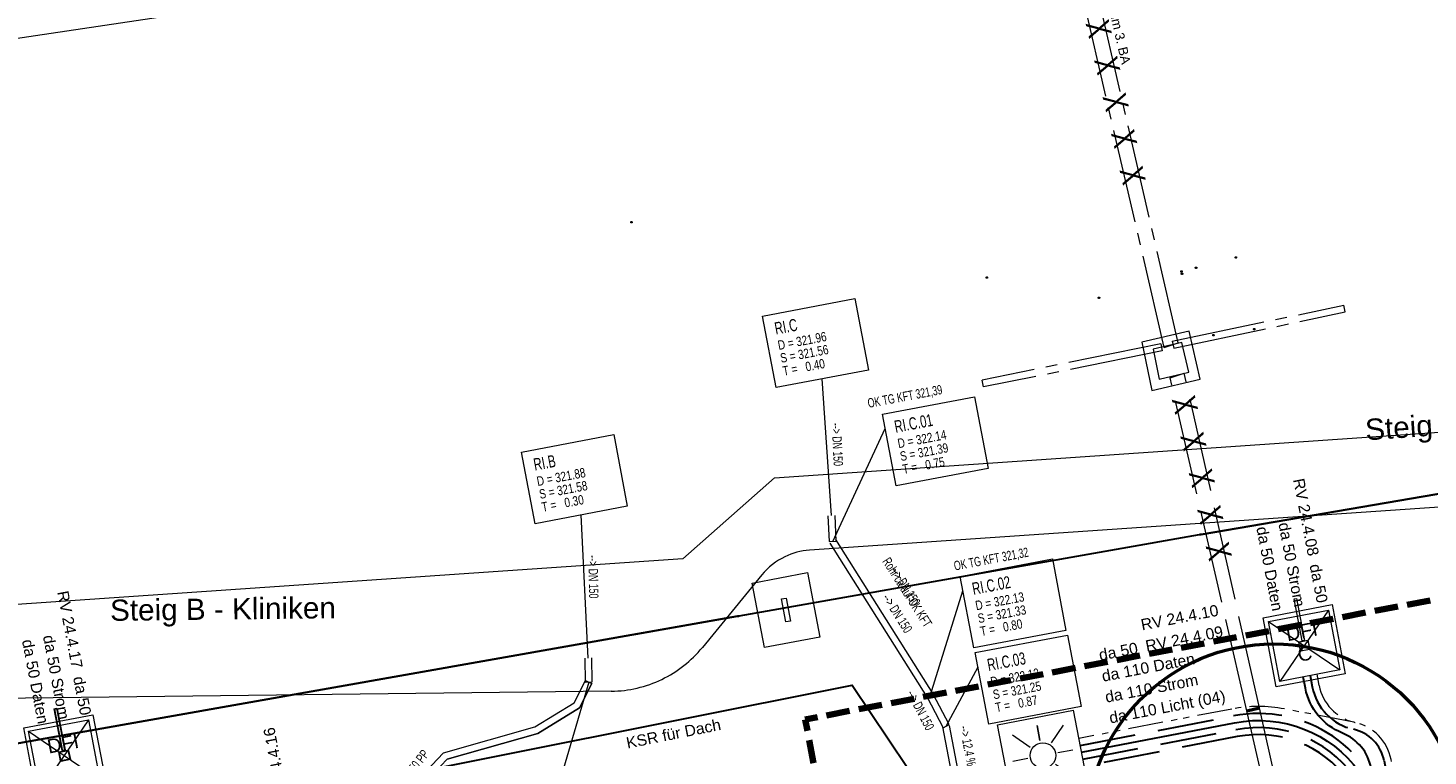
# Model space of a CAD drawing. Extents: x 3503739 to 3504470, y 5375172 to 5375561.
# Tile 70 of 142: x 3504149 to 3504179, y 5375395 to 5375410. Entities that reach past the tile are written whole.
import ezdxf

# ---------------------------------------------------------------- set-up
doc = ezdxf.new("R2010")
doc.units = 0
doc.header["$MEASUREMENT"] = 0
for name, pattern in [('1', [1.4, 0.5, -0.2, 0.5, -0.2]), ('2', [3.4, 1.2, -0.5, 1.2, -0.5]), ('237', [1.5, 0.75, -0.18, 0.13, -0.13, 0.13, -0.18]), ('33', [12, 4, -8]), ('85', [2.7501, 2.0001, -0.25, 0.25, -0.25]), ('86', [2.3751, 2.0001, -0.375]), ('89', [0.85001, 0.30001, -0.125, 0.3, -0.125])]:
    doc.linetypes.add(name, pattern=pattern)
for name, color, linetype in [('3WP_KANALISATION', 7, 'Continuous'), ('_4WP_KANAL_STILL', 7, 'Continuous'), ('_4WP_KANALISATIO', 7, 'Continuous'), ('_4WP_KANCAD__', 7, 'Continuous'), ('_4WP_KANCADT__', 7, 'Continuous'), ('_4WP_LICHT-KSR', 7, 'Continuous'), ('_4WP_LICHT-LAMPE', 7, 'Continuous'), ('_4WP_STADT-DFI', 7, 'Continuous'), ('_4WP_STADT_DATEN', 7, 'Continuous'), ('_4WP_STADT_FTT1', 7, 'Continuous'), ('_4WP_STADT_STROM', 7, 'Continuous'), ('_4WP_STEIGBEZEIC', 7, 'Continuous'), ('BHM_BAUM_NEU', 7, 'Continuous'), ('K_FLURSTUECKE', 7, 'Continuous'), ('K_GRENZEN-UNABGE', 7, 'Continuous'), ('KMB_AUFBETON', 7, 'Continuous'), ('KMP_TIEF20-05-25', 7, 'Continuous'), ('PUNKTHOEHENATTDEF', 7, 'Continuous'), ('PUNKTNUMMERNATTDEF', 7, 'Continuous'), ('PUNKTSPEZIFIKATION', 7, 'Continuous'), ('X_BE_DFI', 7, 'Continuous')]:
    doc.layers.add(name, color=color, linetype=linetype)
doc.styles.add('178', font='ARIAL.TTF', dxfattribs={"height": 0.24})
doc.styles.add('184', font='ARIAL.TTF', dxfattribs={"height": 0.2})
doc.styles.add('219', font='ARIAL.TTF', dxfattribs={"height": 0.24})
doc.styles.add('434', font='ARIAL.TTF', dxfattribs={"height": 0.24})
doc.styles.add('499', font='TXT', dxfattribs={"width": 0.8, "height": 0.5})
doc.styles.add('522', font='ARIAL.TTF', dxfattribs={"height": 0.452686})
doc.styles.add('539', font='ARIAL.TTF', dxfattribs={"height": 0.3})
doc.styles.add('55', font='ARIAL.TTF', dxfattribs={"height": 0.24})
doc.styles.add('72', font='TXT', dxfattribs={"width": 0.7, "height": 0.2})
doc.styles.add('75', font='TXT', dxfattribs={"width": 0.7, "height": 0.2})
doc.styles.add('77', font='TXT', dxfattribs={"width": 0.7, "height": 0.26})
doc.styles.add('78', font='TXT', dxfattribs={"width": 0.8, "height": 0.2})
doc.styles.add('82', font='TXT', dxfattribs={"width": 0.7, "height": 0.2})

# ---------------------------------------------------------------- blocks, each defined once
blk = doc.blocks.new('LEITSYSTEM_BRA5')
at = {"color": 251, "linetype": 'Continuous', "lineweight": 9}
for points in [[(-0.75, 0.75), (0.75, 0.75), (0.75, -0.75), (-0.75, -0.75), (-0.75, 0.75)], [(-1.02, 0.025), (-0.11, 0.025), (-0.11, -0.025), (-1.02, -0.025), (-1.02, 0.025)], [(-0.11, 0.02), (-0.1, 0.02), (-0.1, -0.02), (-0.11, -0.02), (-0.11, 0.02)], [(-0.1, 0.1), (0.1, 0.1), (0.1, -0.1), (-0.1, -0.1), (-0.1, 0.1)]]:
    blk.add_lwpolyline(points, dxfattribs=at)
blk = doc.blocks.new('LEITSYSTEM_BRA4')
at = {"color": 251, "linetype": 'Continuous', "lineweight": 9}
for points in [[(-0.7, 0.6), (0.7, 0.6), (0.7, -0.6), (-0.7, -0.6), (-0.7, 0.6)], [(-0.25, 0.05), (0.25, 0.05), (0.25, -0.05), (-0.25, -0.05), (-0.25, 0.05)]]:
    blk.add_lwpolyline(points, dxfattribs=at)
blk = doc.blocks.new('WP_LP-1020')
at = {"color": 7, "linetype": 'Continuous', "lineweight": 20}
for p, q in [((-0.8253, 0.8253), (0.8253, 0.8253)), ((-0.8253, -0.8253), (-0.8253, 0.8253)), ((0.8253, -0.8253), (0.8253, 0.8253)), ((-0.8253, -0.8253), (0.8253, -0.8253))]:
    blk.add_line(p, q, dxfattribs=at)
at = {"color": 1, "linetype": 'Continuous', "lineweight": 9}
for p, q in [((0, 0.324962), (0, 0.649924)), ((0, 0.649924), (0, 0.324962)), ((-0.554739, 0.55475), (-0.229777, 0.229788)), ((0.229777, 0.229788), (0.554739, 0.55475)), ((0.229777, 0.229788), (0.554739, 0.55475)), ((-0.324962, 0), (-0.649924, 0)), ((-0.324962, 0), (-0.649924, 0)), ((0.324962, 0), (0.649924, 0)), ((-0.229777, -0.229777), (-0.554739, -0.554739)), ((-0.229777, -0.229777), (-0.554739, -0.554739)), ((0.229777, -0.229777), (0.554739, -0.554739)), ((0.229777, -0.229777), (0.554739, -0.554739)), ((0, -0.324962), (0, -0.649924)), ((0, -0.324962), (0, -0.649924))]:
    blk.add_line(p, q, dxfattribs=at)
at = {"color": 7, "linetype": 'Continuous', "lineweight": 20}
blk.add_circle((0, 0), 0.272749, dxfattribs=at)
blk = doc.blocks.new('PUNKT')
blk.add_point((0, 0))
at = {"layer": 'PUNKTHOEHENATTDEF', "linetype": 'Continuous', "flags": 1}
blk.add_attdef('PUNKTHOEHE', (1, -0.5), '', height=0.8, dxfattribs=at)
at = {"layer": 'PUNKTNUMMERNATTDEF', "linetype": 'Continuous', "flags": 1}
blk.add_attdef('PUNKTNUMMER', (1, 0.5), '', height=0.8, dxfattribs=at)
at = {"layer": 'PUNKTSPEZIFIKATION', "linetype": 'Continuous', "flags": 1}
blk.add_attdef('PUNKTSPEZIFIKATION', (1, -1.5), '', height=0.8, dxfattribs=at)
blk = doc.blocks.new('DFI-ANZEIGER')
at = {"color": 7, "linetype": 'Continuous', "lineweight": 20}
for p, q in [((-0.760014, 0.517086), (0.517087, 0.760013)), ((0.517087, 0.760013), (0.760014, -0.517087)), ((-0.517087, -0.760014), (-0.760014, 0.517086)), ((0.760014, -0.517087), (-0.517087, -0.760014))]:
    blk.add_line(p, q, dxfattribs=at)
at = {"color": 250, "linetype": 'Continuous', "lineweight": 9}
for p, q in [((-0.517087, -0.760014), (0.517087, 0.760013)), ((0.760014, -0.517087), (-0.760014, 0.517086))]:
    blk.add_line(p, q, dxfattribs=at)
at = {"color": 251, "linetype": 'Continuous', "lineweight": 9}
for points in [[(-0.079552, -0.116926), (-0.116925, 0.079551), (-0.116925, 0.079551), (0.079552, 0.116925), (0.079552, 0.116925), (0.116925, -0.079552), (0.116925, -0.079552), (-0.079552, -0.116926)], [(-0.079552, -0.116926), (-0.116925, 0.079551), (0.079552, 0.116925), (0.116925, -0.079552), (-0.079552, -0.116926)], [(0.166045, -1.006705), (-0.004004, -0.112735), (0.045115, -0.103391), (0.215164, -0.997362), (0.166045, -1.006705)], [(0.000908, -0.1118), (-0.000961, -0.101976), (-0.000961, -0.101976), (0.038334, -0.094502), (0.038334, -0.094502), (0.040203, -0.104326), (0.040203, -0.104326), (0.000908, -0.1118)], [(0.000908, -0.1118), (-0.000961, -0.101976), (0.038334, -0.094502), (0.040203, -0.104326), (0.000908, -0.1118)]]:
    blk.add_lwpolyline(points, dxfattribs=at)
at = {"color": 254, "linetype": 'Continuous', "lineweight": 9}
blk.add_lwpolyline([(0.166045, -1.006705), (-0.004004, -0.112735), (-0.004004, -0.112735), (0.045115, -0.103391), (0.045115, -0.103391), (0.215164, -0.997362), (0.215164, -0.997362), (0.166045, -1.006705)], dxfattribs=at)
blk = doc.blocks.new('10-UNVERMARKT')
at = {"color": 255, "linetype": '33', "lineweight": 9}
blk.add_circle((0, 0), 0.0789, dxfattribs=at)
at = {"color": 252, "linetype": 'Continuous', "lineweight": 20}
blk.add_circle((0, 0), 0.0325, dxfattribs=at)

msp = doc.modelspace()

# ---------------------------------------------------------------- linework, layer by layer
at = {"layer": '3WP_KANALISATION', "color": 7, "linetype": '85', "lineweight": 13}
for p, q in [((3504173.46, 5375403.45), (3504164.81, 5375440.8)), ((3504173.76, 5375403.55), (3504165.16, 5375440.8)), ((3504173.63, 5375403.582), (3504177.291, 5375404.353)), ((3504173.664, 5375403.436), (3504177.322, 5375404.206)), ((3504173.386, 5375403.527), (3504169.579, 5375402.754)), ((3504173.42, 5375403.381), (3504169.609, 5375402.607))]:
    msp.add_line(p, q, dxfattribs=at)
at = {"layer": '3WP_KANALISATION', "color": 7, "linetype": 'Continuous', "lineweight": 9}
for p, q in [((3504177.322, 5375404.206), (3504177.291, 5375404.353)), ((3504173.386, 5375403.527), (3504173.42, 5375403.381)), ((3504173.46, 5375403.45), (3504173.76, 5375403.55)), ((3504173.63, 5375403.582), (3504173.664, 5375403.436)), ((3504173.59, 5375402.8), (3504173.89, 5375402.9)), ((3504169.609, 5375402.607), (3504169.579, 5375402.754)), ((3504175.492, 5375395.763), (3504175.22, 5375395.7))]:
    msp.add_line(p, q, dxfattribs=at)
at = {"layer": '3WP_KANALISATION', "color": 7, "linetype": '86', "lineweight": 13}
for p, q in [((3504175.492, 5375395.763), (3504173.89, 5375402.9)), ((3504175.22, 5375395.7), (3504173.59, 5375402.8))]:
    msp.add_line(p, q, dxfattribs=at)
at = {"layer": '3WP_KANALISATION', "color": 1, "linetype": '89', "lineweight": 50}
msp.add_line((3504175.22, 5375395.7), (3504175.492, 5375395.763), dxfattribs=at)
at = {"layer": '3WP_KANALISATION', "color": 7, "linetype": 'Continuous', "lineweight": 20}
for points in [[(3504173.2, 5375402.533), (3504174.227, 5375402.771), (3504173.99, 5375403.794), (3504172.987, 5375403.562), (3504173.2, 5375402.533)], [(3504173.354, 5375402.774), (3504173.987, 5375402.921), (3504173.84, 5375403.554), (3504173.222, 5375403.411), (3504173.354, 5375402.774)]]:
    msp.add_lwpolyline(points, dxfattribs=at)
at = {"layer": '_4WP_KANAL_STILL', "color": 7, "linetype": 'Continuous', "lineweight": 9}
msp.add_line((3504175.492, 5375395.763), (3504175.22, 5375395.7), dxfattribs=at)
at = {"layer": '_4WP_KANAL_STILL', "color": 7, "linetype": '86', "lineweight": 13}
for p, q in [((3504176.898, 5375389.497), (3504175.492, 5375395.763)), ((3504176.653, 5375389.454), (3504175.22, 5375395.7))]:
    msp.add_line(p, q, dxfattribs=at)
at = {"layer": '_4WP_KANCAD__', "color": 1, "linetype": 'Continuous', "lineweight": 13}
for points in [[(3504166.291, 5375399.858), (3504166.318, 5375399.309), (3504166.468, 5375399.317), (3504166.441, 5375399.866)], [(3504166.33, 5375399.273), (3504168.408, 5375395.982), (3504168.534, 5375396.062), (3504166.456, 5375399.353)], [(3504161.105, 5375396.824), (3504161.114, 5375396.313), (3504161.264, 5375396.315), (3504161.255, 5375396.826)], [(3504156.441, 5375390.385), (3504157.361, 5375394.03), (3504158.094, 5375394.805), (3504160.042, 5375395.355), (3504160.877, 5375395.868), (3504161.122, 5375396.348)], [(3504156.441, 5375390.385), (3504157.361, 5375394.03), (3504157.361, 5375394.03), (3504158.094, 5375394.805), (3504158.094, 5375394.805), (3504160.042, 5375395.355), (3504160.042, 5375395.355), (3504160.877, 5375395.868), (3504160.877, 5375395.868), (3504161.122, 5375396.348), (3504161.256, 5375396.28), (3504160.991, 5375395.762), (3504160.991, 5375395.762), (3504160.102, 5375395.217), (3504160.102, 5375395.217), (3504158.174, 5375394.671), (3504158.174, 5375394.671), (3504157.497, 5375393.956), (3504157.497, 5375393.956), (3504156.587, 5375390.349)], [(3504156.587, 5375390.349), (3504157.497, 5375393.956), (3504158.174, 5375394.671), (3504160.102, 5375395.217), (3504160.991, 5375395.762), (3504161.256, 5375396.28)], [(3504168.405, 5375395.987), (3504168.744, 5375395.338), (3504168.876, 5375395.408), (3504168.537, 5375396.057)], [(3504168.736, 5375395.359), (3504169.582, 5375390.929), (3504169.73, 5375390.957), (3504168.884, 5375395.387)]]:
    msp.add_lwpolyline(points, dxfattribs=at)
at = {"layer": '_4WP_KANCADT__', "color": 1, "linetype": 'Continuous', "lineweight": 20}
for p, q in [((3504166.366, 5375399.862), (3504166.17, 5375402.779)), ((3504166.393, 5375399.313), (3504167.511, 5375401.719)), ((3504161.18, 5375396.825), (3504161.03, 5375399.877)), ((3504168.471, 5375396.022), (3504169.169, 5375398.262)), ((3504168.81, 5375395.373), (3504169.491, 5375396.637)), ((3504161.189, 5375396.314), (3504160.563, 5375394.179))]:
    msp.add_line(p, q, dxfattribs=at)
at = {"layer": '_4WP_KANCADT__', "color": 7, "linetype": 'Continuous', "lineweight": 13}
for points in [[(3504164.898, 5375404.119), (3504166.863, 5375404.492), (3504167.152, 5375402.965), (3504165.187, 5375402.592), (3504164.898, 5375404.119)], [(3504167.453, 5375402.024), (3504169.418, 5375402.397), (3504169.707, 5375400.87), (3504167.742, 5375400.497), (3504167.453, 5375402.024)], [(3504159.758, 5375401.217), (3504161.723, 5375401.59), (3504162.012, 5375400.063), (3504160.047, 5375399.69), (3504159.758, 5375401.217)], [(3504169.111, 5375398.567), (3504171.076, 5375398.94), (3504171.365, 5375397.413), (3504169.4, 5375397.04), (3504169.111, 5375398.567)], [(3504169.433, 5375396.942), (3504171.398, 5375397.315), (3504171.687, 5375395.788), (3504169.722, 5375395.415), (3504169.433, 5375396.942)]]:
    msp.add_lwpolyline(points, dxfattribs=at)
at = {"layer": '_4WP_KANCADT__', "color": 1, "linetype": 'Continuous', "lineweight": 20}
for points in [[(3504164.898, 5375404.119), (3504166.863, 5375404.492), (3504167.152, 5375402.965), (3504165.187, 5375402.592), (3504164.898, 5375404.119)], [(3504167.453, 5375402.024), (3504169.418, 5375402.397), (3504169.707, 5375400.87), (3504167.742, 5375400.497), (3504167.453, 5375402.024)], [(3504159.758, 5375401.217), (3504161.723, 5375401.59), (3504162.012, 5375400.063), (3504160.047, 5375399.69), (3504159.758, 5375401.217)], [(3504169.111, 5375398.567), (3504171.076, 5375398.94), (3504171.365, 5375397.413), (3504169.4, 5375397.04), (3504169.111, 5375398.567)], [(3504169.433, 5375396.942), (3504171.398, 5375397.315), (3504171.687, 5375395.788), (3504169.722, 5375395.415), (3504169.433, 5375396.942)]]:
    msp.add_lwpolyline(points, dxfattribs=at)
at = {"layer": '_4WP_LICHT-KSR', "color": 190, "linetype": '2', "lineweight": 30}
for points in [[(3504171.723, 5375394.667), (3504174.991, 5375395.296, -0.28891), (3504177.499, 5375394.317, -0.112325), (3504177.677, 5375393.911), (3504178.694, 5375388.584, 0.093306), (3504178.971, 5375387.881, -0.10778), (3504179.225, 5375387.175, -0.128306), (3504179.056, 5375385.815, 0.142899), (3504178.987, 5375385.091), (3504179.055, 5375384.732)], [(3504177.448, 5375389.99), (3504177.404, 5375390.236, -0.23373), (3504177.653, 5375391.087, 0.237258), (3504177.898, 5375391.951), (3504177.53, 5375393.883, 0.112325), (3504177.378, 5375394.228, 0.28891), (3504175.02, 5375395.149), (3504171.751, 5375394.519)]]:
    msp.add_lwpolyline(points, format="xyb", dxfattribs=at)
at = {"layer": '_4WP_STADT_DATEN', "color": 7, "linetype": 'Continuous', "lineweight": 30}
for points in [[(3504178.319, 5375383.986), (3504178.272, 5375384.233, -0.1429), (3504178.325, 5375384.79), (3504178.715, 5375385.769, 0.1429), (3504178.989, 5375388.641), (3504177.873, 5375394.481, 0.25544), (3504177.264, 5375395.222, -0.254434), (3504176.472, 5375396.179), (3504176.424, 5375396.425)], [(3504171.694, 5375394.814), (3504174.963, 5375395.444, -0.288909), (3504177.62, 5375394.407, -0.112325), (3504177.824, 5375393.939), (3504178.841, 5375388.612, -0.1429), (3504178.575, 5375385.824), (3504178.185, 5375384.846, 0.1429), (3504178.124, 5375384.204), (3504178.171, 5375383.959)]]:
    msp.add_lwpolyline(points, format="xyb", dxfattribs=at)
at = {"layer": '_4WP_STADT_FTT1', "color": 1, "linetype": '237', "lineweight": 20}
for points in [[(3504177.502, 5375395.458, -0.290366), (3504176.766, 5375396.237), (3504176.719, 5375396.482)], [(3504177.531, 5375395.452, -0.007522), (3504177.502, 5375395.458), (3504176.026, 5375395.739, 0.094956), (3504174.906, 5375395.738), (3504171.638, 5375395.108)], [(3504180.295, 5375385.193, -0.491345), (3504179.606, 5375386.061, 0.093684), (3504179.671, 5375387.234, 0.014336), (3504179.431, 5375388.725), (3504178.297, 5375394.663, 0.299407), (3504177.531, 5375395.452)]]:
    msp.add_lwpolyline(points, format="xyb", dxfattribs=at)
at = {"layer": '_4WP_STADT_STROM', "color": 3, "linetype": '2', "lineweight": 30}
for points in [[(3504176.571, 5375396.454), (3504176.619, 5375396.208, 0.298377), (3504177.499, 5375395.305, -0.299407), (3504178.149, 5375394.635), (3504179.283, 5375388.697, -0.014336), (3504179.523, 5375387.214, -0.128306), (3504179.335, 5375385.704, 0.1429), (3504179.282, 5375385.147), (3504179.35, 5375384.787)], [(3504171.666, 5375394.961), (3504174.935, 5375395.591, -0.414692), (3504178.243, 5375393.348), (3504179.136, 5375388.669, -0.014336), (3504179.374, 5375387.194, -0.128306), (3504179.195, 5375385.76, 0.1429), (3504179.134, 5375385.119), (3504179.203, 5375384.759)]]:
    msp.add_lwpolyline(points, format="xyb", dxfattribs=at)
at = {"layer": '_4WP_STADT_STROM', "color": 3, "linetype": 'Continuous', "lineweight": 30}
msp.add_lwpolyline([(3504154.299, 5375391.995), (3504154.611, 5375393.089), (3504155.521, 5375393.991), (3504166.807, 5375396.247), (3504167.977, 5375394.496), (3504167.081, 5375394.267), (3504167.34, 5375393.808)], dxfattribs=at)
at = {"layer": 'BHM_BAUM_NEU', "color": 91, "linetype": 'Continuous', "lineweight": 50}
msp.add_circle((3504175.8, 5375393.127), 4, dxfattribs=at)
at = {"layer": 'K_FLURSTUECKE', "color": 252, "linetype": 'Continuous', "lineweight": 30}
for p, q in [((3504174.246, 5375399.463), (3504184.074, 5375401.137)), ((3504184.074, 5375401.137), (3504174.246, 5375399.463)), ((3504174.246, 5375399.463), (3504184.074, 5375401.137)), ((3504184.074, 5375401.137), (3504174.246, 5375399.463)), ((3504164.396, 5375397.723), (3504174.214, 5375399.457)), ((3504164.396, 5375397.723), (3504174.214, 5375399.457)), ((3504144.696, 5375394.243), (3504164.364, 5375397.717)), ((3504164.364, 5375397.717), (3504144.696, 5375394.243)), ((3504144.696, 5375394.243), (3504164.364, 5375397.717)), ((3504164.364, 5375397.717), (3504144.696, 5375394.243)), ((3504162.192, 5375397.333), (3504164.364, 5375397.717)), ((3504162.192, 5375397.333), (3504164.364, 5375397.717))]:
    msp.add_line(p, q, dxfattribs=at)
at = {"layer": 'KMB_AUFBETON', "color": 212, "linetype": 'Continuous', "lineweight": 9}
for p, q in [((3504070.287, 5375398.234), (3504177.964, 5375414.388)), ((3504165.153, 5375400.669), (3504186.899, 5375402.158)), ((3504163.198, 5375398.941), (3504165.153, 5375400.669)), ((3504163.198, 5375398.941), (3504113.51, 5375395.539))]:
    msp.add_line(p, q, dxfattribs=at)
at = {"layer": 'KMB_AUFBETON', "color": 92, "linetype": 'Continuous', "lineweight": 9}
for p, q in [((3504186.863, 5375400.561), (3504165.896, 5375399.126)), ((3504164.882, 5375398.599), (3504163.614, 5375397.051)), ((3504161.671, 5375396.117), (3504140.421, 5375395.864))]:
    msp.add_line(p, q, dxfattribs=at)
for points in [[(3504165.896, 5375399.126, 0.093851), (3504165.374, 5375398.987)], [(3504165.374, 5375398.987, 0.109327), (3504164.882, 5375398.599)], [(3504162.746, 5375396.369, 0.109517), (3504163.614, 5375397.051)], [(3504161.671, 5375396.117, 0.10952), (3504162.746, 5375396.369)]]:
    msp.add_lwpolyline(points, format="xyb", dxfattribs=at)
at = {"layer": 'KMP_TIEF20-05-25', "color": 250, "linetype": '1', "lineweight": 100}
for p in [(3504187.381, 5375399.629), (3504166.9, 5375389.769), (3504166.9, 5375389.769)]:
    msp.add_line(p, (3504165.805, 5375395.515), dxfattribs=at)

# ---------------------------------------------------------------- block references
at = {"layer": '_4WP_LICHT-LAMPE', "color": 7, "rotation": 10.98001098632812}
msp.add_blockref('WP_LP-1020', (3504170.874, 5375394.745), dxfattribs=at)
at = {"layer": '_4WP_STADT-DFI', "color": 7, "rotation": 180}
for p in [(3504176.445, 5375397.088), (3504150.004, 5375394.746)]:
    msp.add_blockref('DFI-ANZEIGER', p, dxfattribs=at)
at = {"layer": 'K_GRENZEN-UNABGE', "color": 252, "xscale": 0.2, "yscale": 0.2}
for p in [(3504162.1, 5375406.12), (3504162.1, 5375406.12), (3504174.99, 5375405.37), (3504174.99, 5375405.37), (3504173.83, 5375405.07), (3504173.83, 5375405.07), (3504173.84, 5375405.02), (3504173.84, 5375405.02), (3504174.14, 5375405.15), (3504174.14, 5375405.15), (3504169.68, 5375404.94), (3504169.68, 5375404.94), (3504172.07, 5375404.51), (3504172.07, 5375404.51), (3504175.38, 5375403.84), (3504175.38, 5375403.84), (3504174.51, 5375403.71), (3504174.51, 5375403.71), (3504174.23, 5375399.46), (3504174.23, 5375399.46), (3504164.38, 5375397.72), (3504164.38, 5375397.72)]:
    msp.add_blockref('10-UNVERMARKT', p, dxfattribs=at)
at = {"layer": 'K_GRENZEN-UNABGE', "color": 252}
for p in [(3504162.1, 5375406.12), (3504162.1, 5375406.12), (3504174.99, 5375405.37), (3504174.99, 5375405.37), (3504173.83, 5375405.07), (3504173.83, 5375405.07), (3504173.84, 5375405.02), (3504173.84, 5375405.02), (3504174.14, 5375405.15), (3504174.14, 5375405.15), (3504169.68, 5375404.94), (3504169.68, 5375404.94), (3504172.07, 5375404.51), (3504172.07, 5375404.51), (3504175.38, 5375403.84), (3504175.38, 5375403.84), (3504174.51, 5375403.71), (3504174.51, 5375403.71), (3504174.23, 5375399.46), (3504174.23, 5375399.46), (3504164.38, 5375397.72), (3504164.38, 5375397.72)]:
    msp.add_blockref('PUNKT', p, dxfattribs=at)
at = {"layer": 'X_BE_DFI', "color": 7}
for name, p, rotation in [('LEITSYSTEM_BRA4', (3504165.394, 5375397.849), 100.7700073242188), ('LEITSYSTEM_BRA5', (3504176.446, 5375397.087), 280.7700004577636), ('LEITSYSTEM_BRA5', (3504150.019, 5375394.738), 280.7700004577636)]:
    msp.add_blockref(name, p, dxfattribs=dict(at, rotation=rotation))

# ---------------------------------------------------------------- texts
at = {"layer": '3WP_KANALISATION', "color": 2, "linetype": 'Continuous', "style": '499', "width": 0.8}
for s, p in [('X   X   X   X   X   X   X   X   X   X', (3504170.88, 5375414.276)), ('X   X   X   X   X', (3504173.62, 5375402.347))]:
    msp.add_text(s, height=0.5, rotation=283.0002, dxfattribs=at).set_placement(p)
at = {"layer": '_4WP_KANALISATIO', "color": 1, "linetype": 'Continuous', "style": '184'}
msp.add_text('Kanalausbau im 3. BA', height=0.2, rotation=283.0002, dxfattribs=at).set_placement((3504171.933, 5375412.166))
at = {"layer": '_4WP_KANALISATIO', "color": 1, "linetype": 'Continuous', "style": '82', "width": 0.7}
for s, rotation, p in [('OK TG KFT 321,39', 10.737, (3504167.158, 5375402.159)), ('OK TG KFT 321,32', 10.737, (3504168.997, 5375398.69)), ('Rohr ca auf OK KFT', 302.5472, (3504167.442, 5375398.887))]:
    msp.add_text(s, height=0.2, rotation=rotation, dxfattribs=at).set_placement(p)
at = {"layer": '_4WP_KANCADT__', "color": 1, "linetype": 'Continuous'}
for s, height, rotation, style, width, p in [('RI.C', 0.26, 10.737, '77', 0.7, (3504165.18, 5375403.723)), ('D = 321.96', 0.2, 10.737, '78', 0.8, (3504165.242, 5375403.395)), ('S = 321.56', 0.2, 10.737, '78', 0.8, (3504165.294, 5375403.12)), ('T =   0.40', 0.2, 10.737, '78', 0.8, (3504165.346, 5375402.845)), ('RI.C.01', 0.26, 10.737, '77', 0.7, (3504167.735, 5375401.628)), ('--> DN 150', 0.2, 272.8156, '75', 0.7, (3504166.369, 5375401.836)), ('D = 322.14', 0.2, 10.737, '78', 0.8, (3504167.797, 5375401.3)), ('S = 321.39', 0.2, 10.737, '78', 0.8, (3504167.849, 5375401.025)), ('RI.B', 0.26, 10.737, '77', 0.7, (3504160.04, 5375400.821)), ('D = 321.88', 0.2, 10.737, '78', 0.8, (3504160.102, 5375400.493)), ('T =   0.75', 0.2, 10.737, '78', 0.8, (3504167.901, 5375400.75)), ('S = 321.58', 0.2, 10.737, '78', 0.8, (3504160.154, 5375400.218)), ('T =   0.30', 0.2, 10.737, '78', 0.8, (3504160.206, 5375399.943)), ('--> DN 150', 0.2, 271.009, '75', 0.7, (3504161.182, 5375399.016)), ('--> DN 150', 0.2, 302.2691, '72', 0.7, (3504167.613, 5375398.692)), ('RI.C.02', 0.26, 10.737, '77', 0.7, (3504169.393, 5375398.171)), ('--> DN 150', 0.2, 302.2691, '72', 0.7, (3504167.441, 5375398.116)), ('D = 322.13', 0.2, 10.737, '78', 0.8, (3504169.455, 5375397.843)), ('S = 321.33', 0.2, 10.737, '78', 0.8, (3504169.507, 5375397.568)), ('T =   0.80', 0.2, 10.737, '78', 0.8, (3504169.559, 5375397.293)), ('RI.C.03', 0.26, 10.737, '77', 0.7, (3504169.715, 5375396.546)), ('D = 322.12', 0.2, 10.737, '78', 0.8, (3504169.777, 5375396.218)), ('--> DN 150', 0.2, 297.58, '72', 0.7, (3504167.964, 5375396.077)), ('S = 321.25', 0.2, 10.737, '78', 0.8, (3504169.829, 5375395.943)), ('T =   0.87', 0.2, 10.737, '78', 0.8, (3504169.881, 5375395.668)), ('--> 12.4 % 4.5 m DN 150 PP', 0.2, 280.8116, '72', 0.7, (3504169.096, 5375395.361)), ('<-- 2.4 % 8.4 m DN 150 PP', 0.2, 51.8287, '72', 0.7, (3504156.395, 5375392.981))]:
    msp.add_text(s, height=height, rotation=rotation, dxfattribs=dict(at, style=style, width=width)).set_placement(p)
at = {"layer": '_4WP_LICHT-KSR', "color": 190, "linetype": 'Continuous', "style": '55'}
msp.add_text('da 110 Licht (04)', height=0.24, rotation=10.905, dxfattribs=at).set_placement((3504172.313, 5375395.428))
at = {"layer": '_4WP_STADT-DFI', "color": 7, "linetype": 'Continuous', "style": '539'}
for s, p in [('DFI', (3504176.09, 5375397.182)), ('C', (3504176.339, 5375396.742)), ('DFI', (3504149.675, 5375394.786))]:
    msp.add_text(s, height=0.3, rotation=10.9801, dxfattribs=at).set_placement(p)
at = {"layer": '_4WP_STADT_DATEN', "color": 7, "linetype": 'Continuous', "style": '434'}
for s, rotation, p in [('da 50 Daten', 280.774, (3504175.424, 5375399.605)), ('da 50 Daten', 280.774, (3504149.103, 5375397.199)), ('da 110 Daten', 10.905, (3504172.155, 5375396.319))]:
    msp.add_text(s, height=0.24, rotation=rotation, dxfattribs=at).set_placement(p)
at = {"layer": '_4WP_STADT_FTT1', "color": 1, "linetype": 'Continuous', "style": '178'}
for s, rotation, p in [('RV 24.4.08', 281.0281, (3504176.208, 5375400.631)), ('da 50', 281.0281, (3504176.558, 5375398.806)), ('RV 24.4.17', 280.774, (3504149.854, 5375398.234)), ('RV 24.4.10', 10.9801, (3504172.989, 5375397.413)), ('RV 24.4.09', 10.9801, (3504173.087, 5375396.96)), ('da 50', 10.9801, (3504172.093, 5375396.768)), ('da 50', 280.774, (3504150.193, 5375396.41)), ('RV 24.4.16', 100.9801, (3504154.802, 5375393.717))]:
    msp.add_text(s, height=0.24, rotation=rotation, dxfattribs=at).set_placement(p)
at = {"layer": '_4WP_STADT_STROM', "color": 7, "linetype": 'Continuous', "style": '219'}
for s, rotation, p in [('da 50 Strom', 280.774, (3504175.895, 5375399.693)), ('da 50 Strom', 280.774, (3504149.549, 5375397.291)), ('da 110 Strom', 10.905, (3504172.226, 5375395.872)), ('KSR für Dach', 11.3079, (3504162.016, 5375394.893))]:
    msp.add_text(s, height=0.24, rotation=rotation, dxfattribs=at).set_placement(p)
at = {"layer": '_4WP_STEIGBEZEIC', "color": 250, "linetype": 'Continuous', "style": '522'}
for s, rotation, p in [('Steig C - WHO', 3.9164, (3504177.762, 5375401.468)), ('Steig B - Kliniken', 0.6835, (3504150.985, 5375397.617))]:
    msp.add_text(s, height=0.45269, rotation=rotation, dxfattribs=at).set_placement(p)

doc.saveas('drawing.dxf')
